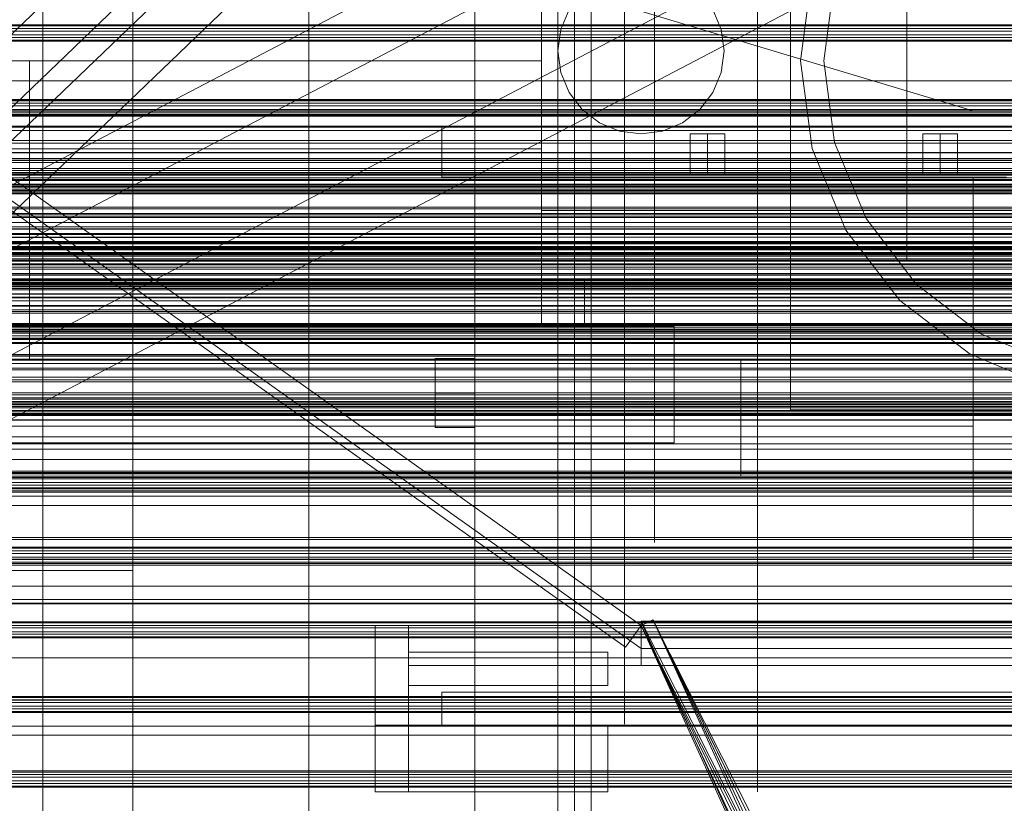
# Model space of a CAD drawing. Header units: millimetres. Extents: x -4738 to 65662, y -68080 to 6847.
# Tile 153 of 256: x -787 to -491, y -34454 to -34218. Entities that reach past the tile are written whole.
import ezdxf

# ---------------------------------------------------------------- set-up
doc = ezdxf.new("R2010")
doc.units = ezdxf.units.MM
for name, color, linetype, lineweight in [('COTAS_O', 1, 'Continuous', 0), ('frontal_briquetadora', 7, 'Continuous', 0), ('frontal_C03', 7, 'Continuous', 0), ('frontal_C10', 7, 'Continuous', 0), ('frontal_dosificador', 7, 'Continuous', 0), ('frontal_mezcladora', 7, 'Continuous', 0), ('frontal_secador', 7, 'Continuous', 0), ('frontal_tolva', 7, 'Continuous', 0), ('frontal_tolva-C01', 7, 'Continuous', 0)]:
    doc.layers.add(name, color=color, linetype=linetype, lineweight=lineweight)
doc.dimstyles.new('R19_100', dxfattribs={"dimtxt": 250, "dimasz": 150, "dimexe": 150, "dimexo": 80, "dimgap": 100, "dimtad": 1, "dimtih": 1, "dimtoh": 1, "dimdsep": 46, "dimcen": 0.09, "dimadec": 0, "dimazin": 0, "dimtfac": 1, "dimtdec": 4, "dimtofl": 0, "dimtmove": 0, "dimatfit": 3, "dimfxl": 1, "dimtolj": 1, "dimtzin": 0, "dimarcsym": 0})

# ---------------------------------------------------------------- blocks, each defined once
blk = doc.blocks.new('DIM_R30_48')
at = {"layer": 'COTAS_O'}
for p, q in [((-1725, -33700), (-1575, -33655)), ((1725, -33700), (1575, -33655)), ((-1725, -34400), (-1725, -33700)), ((-1725, -33700), (1725, -33700)), ((-1725, -33700), (-1575, -33745)), ((1725, -33700), (1575, -33745)), ((1725, -34400), (1725, -33700))]:
    blk.add_line(p, q, dxfattribs=at)
blk.add_text('3450 O', height=250, dxfattribs=at).set_placement((0, -33600))
blk = doc.blocks.new('DIM_R30_51')
at = {"layer": 'COTAS_O'}
for p, q in [((-650, -33700), (50, -33700)), ((50, -33700), (5, -33850)), ((50, -34900), (50, -33700)), ((50, -33700), (95, -33850)), ((50, -34900), (5, -34750)), ((50, -34900), (95, -34750)), ((-650, -34900), (50, -34900))]:
    blk.add_line(p, q, dxfattribs=at)
blk.add_text('1200 O', height=250, rotation=90, dxfattribs=at).set_placement((-50, -34300))
blk = doc.blocks.new('DIM_R30_52')
at = {"layer": 'COTAS_O'}
for p, q in [((-650, -34200), (-500, -34155)), ((650, -34200), (500, -34155)), ((-650, -34900), (-650, -34200)), ((-650, -34200), (650, -34200)), ((-650, -34200), (-500, -34245)), ((650, -34200), (500, -34245)), ((650, -34900), (650, -34200))]:
    blk.add_line(p, q, dxfattribs=at)
blk.add_text('1300 O', height=250, dxfattribs=at).set_placement((0, -34100))
blk = doc.blocks.new('DIM_R30_53')
at = {"layer": 'COTAS_O'}
for p, q in [((-1480, -33670), (-780, -33670)), ((-780, -33670), (-825, -33820)), ((-780, -36000), (-780, -33670)), ((-780, -33670), (-735, -33820)), ((-780, -36000), (-825, -35850)), ((-780, -36000), (-735, -35850)), ((-1480, -36000), (-780, -36000))]:
    blk.add_line(p, q, dxfattribs=at)
blk.add_text('2330 O', height=250, rotation=90, dxfattribs=at).set_placement((-880, -34835))
blk = doc.blocks.new('DIM_R30_55')
at = {"layer": 'COTAS_O'}
for p, q in [((-1400, -33000), (-700, -33000)), ((-700, -33000), (-745, -33150)), ((-700, -36000), (-700, -33000)), ((-700, -33000), (-655, -33150)), ((-700, -36000), (-745, -35850)), ((-700, -36000), (-655, -35850)), ((-1400, -36000), (-700, -36000))]:
    blk.add_line(p, q, dxfattribs=at)
blk.add_text('3000 O', height=250, rotation=90, dxfattribs=at).set_placement((-800, -34500))

msp = doc.modelspace()

# ---------------------------------------------------------------- linework, layer by layer
at = {"layer": 'frontal_briquetadora'}
for p, q in [((-620, -34218.263), (-620, -34200.644)), ((-605, -34217.941), (-605, -34200.328)), ((-565, -34218.263), (-565, -34200.644)), ((-630, -34230.013), (-630, -34203.884)), ((-605, -34218.887), (-605, -34203.582)), ((-596, -34221.28), (-596, -34206.387)), ((-753, -34223.662), (-753, -34210.615)), ((-630, -34236.059), (-630, -34217.201)), ((-620, -34236.709), (-620, -34218.263)), ((-605, -34236.453), (-605, -34217.941)), ((-605, -34236.349), (-605, -34218.887)), ((-565, -34236.059), (-565, -34217.201)), ((-565, -34236.709), (-565, -34218.263)), ((-596, -34238.086), (-596, -34221.28)), ((-753, -34237.996), (-753, -34223.662)), ((-630, -34230.013), (-1405, -34230.013)), ((-810, -34230), (-784, -34230)), ((-784, -34230), (-784, -34230.013)), ((-784, -34320), (-784, -34230)), ((-784, -34230.013), (-784, -34256.484)), ((-630, -34230.013), (-784, -34230.013)), ((-630, -34256.484), (-630, -34230.013)), ((-630, -34255.406), (-630, -34236.059)), ((-620, -34255.714), (-620, -34236.709)), ((-605, -34255.296), (-605, -34236.349)), ((-605, -34255.573), (-605, -34236.453)), ((-565, -34255.406), (-565, -34236.059)), ((-565, -34255.714), (-565, -34236.709)), ((-753, -34253.499), (-753, -34237.996)), ((-596, -34256.208), (-596, -34238.086)), ((-753, -34270.049), (-753, -34253.499)), ((-630, -34256.484), (-1405, -34256.484)), ((-784, -34256.484), (-784, -34283.185)), ((-630, -34256.484), (-784, -34256.484)), ((-630, -34275), (-630, -34255.406)), ((-630, -34283.185), (-630, -34256.484)), ((-620, -34275), (-620, -34255.714)), ((-605, -34275), (-605, -34255.296)), ((-605, -34275), (-605, -34255.573)), ((-596, -34275), (-596, -34256.208)), ((-565, -34275), (-565, -34255.406)), ((-565, -34275), (-565, -34255.714)), ((-753, -34287.512), (-753, -34270.049)), ((-565, -34275), (-630, -34275)), ((-630, -34275), (-630, -34278.783)), ((-630, -34280.033), (-630, -34275)), ((-620, -34278.008), (-620, -34275)), ((-620, -34275), (-565, -34275)), ((-605, -34275), (-453, -34275)), ((-605, -34275), (-605, -34294.704)), ((-465, -34275), (-605, -34275)), ((-605, -34275), (-605, -34294.427)), ((-396, -34275), (-596, -34275)), ((-596, -34275), (-596, -34294.509)), ((-565, -34275), (-565, -34294.286)), ((-565, -34275), (-565, -34294.594)), ((-620, -34281.016), (-620, -34278.008)), ((-630, -34278.783), (-630, -34282.564)), ((-630, -34285.062), (-630, -34280.033)), ((-620, -34284.021), (-620, -34281.016)), ((-630, -34283.185), (-1405, -34283.185)), ((-784, -34283.185), (-784, -34310)), ((-630, -34283.185), (-784, -34283.185)), ((-630, -34282.564), (-630, -34286.342)), ((-630, -34310), (-630, -34283.185)), ((-620, -34287.023), (-620, -34284.021)), ((-753, -34305.746), (-753, -34287.512)), ((-630, -34290.083), (-630, -34285.062)), ((-630, -34286.342), (-630, -34290.114)), ((-620, -34290.021), (-620, -34287.023)), ((-630, -34295.091), (-630, -34290.083)), ((-630, -34290.114), (-630, -34293.879)), ((-620, -34293.014), (-620, -34290.021)), ((-620, -34296), (-620, -34293.014)), ((-630, -34293.879), (-630, -34297.636)), ((-630, -34300.083), (-630, -34295.091)), ((-630, -34296), (-630, -34310)), ((-617, -34296), (-630, -34296)), ((-620, -34296), (-617, -34296)), ((-620, -34310), (-620, -34296)), ((-617, -34296), (-617, -34298.013)), ((-617, -34310), (-617, -34296)), ((-605, -34294.427), (-605, -34313.547)), ((-605, -34294.704), (-605, -34313.651)), ((-596, -34294.509), (-596, -34313.268)), ((-565, -34294.286), (-565, -34313.291)), ((-565, -34294.594), (-565, -34313.941)), ((-630, -34297.636), (-630, -34301.382)), ((-617, -34298.013), (-617, -34300.022)), ((-630, -34305.054), (-630, -34300.083)), ((-630, -34301.382), (-630, -34310)), ((-617, -34301.382), (-630, -34301.382)), ((-617, -34300.022), (-617, -34302.027)), ((-617, -34302.618), (-617, -34301.382)), ((-617, -34310), (-617, -34301.382)), ((-617, -34302.027), (-617, -34304.027)), ((-630, -34310), (-630, -34305.054)), ((-617, -34303.852), (-617, -34302.618)), ((-617, -34305.085), (-617, -34303.852)), ((-617, -34304.027), (-617, -34306.023)), ((-617, -34306.316), (-617, -34305.085)), ((-753, -34324.606), (-753, -34305.746)), ((-617, -34306.023), (-617, -34308.014)), ((-617, -34307.546), (-617, -34306.316)), ((-617, -34308.774), (-617, -34307.546)), ((-617, -34308.014), (-617, -34310)), ((-590, -34310), (-1450, -34310)), ((-630, -34310), (-1405, -34310)), ((-590, -34310), (-784, -34310)), ((-630, -34310), (-784, -34310)), ((-784, -34320), (-784, -34310)), ((-630, -34310), (-617, -34310)), ((-590, -34310), (-630, -34310)), ((-617, -34310), (-620, -34310)), ((-620, -34310), (-620, -34328.853)), ((-617, -34310), (-617, -34308.774)), ((-617, -34310), (-590, -34310)), ((-590, -34310), (-590, -34315.131)), ((-590, -34345), (-590, -34310)), ((-605, -34313.547), (-605, -34332.059)), ((-605, -34313.651), (-605, -34331.113)), ((-596, -34313.268), (-596, -34330.557)), ((-565, -34313.291), (-565, -34331.737)), ((-565, -34313.941), (-565, -34332.799)), ((-590, -34315.131), (-590, -34320.226)), ((-810, -34320), (-784, -34320)), ((-590, -34320.226), (-590, -34325.281)), ((-753, -34343.939), (-753, -34324.606)), ((-590, -34325.281), (-590, -34330.29)), ((-620, -34328.853), (-620, -34346.896)), ((-605, -34331.113), (-605, -34346.418)), ((-596, -34330.557), (-596, -34345.711)), ((-590, -34330.29), (-590, -34335.249)), ((-565, -34331.737), (-565, -34349.356)), ((-605, -34332.059), (-605, -34349.672)), ((-565, -34332.799), (-565, -34350.93)), ((-590, -34335.249), (-590, -34340.154)), ((-590, -34340.154), (-590, -34345)), ((-1450, -34345), (-590, -34345)), ((-620, -34345), (-1425, -34345)), ((-753, -34363.59), (-753, -34343.939)), ((-590, -34345), (-620, -34345)), ((-620, -34345), (-620, -34362.246)), ((-620, -34500), (-620, -34345)), ((-620, -34345), (-620, -34510)), ((-605, -34346.418), (-605, -34358.978)), ((-596, -34345.711), (-596, -34358.147)), ((-620, -34346.896), (-620, -34363.856)), ((-605, -34349.672), (-605, -34366.107)), ((-565, -34349.356), (-565, -34365.89)), ((-565, -34350.93), (-565, -34368.106)), ((-596, -34358.147), (-596, -34367.388)), ((-605, -34358.978), (-605, -34368.312)), ((-753, -34383.4), (-753, -34363.59)), ((-620, -34362.246), (-620, -34378.43)), ((-620, -34363.856), (-620, -34379.48)), ((-605, -34366.107), (-605, -34381.105)), ((-596, -34367.388), (-596, -34373.079)), ((-565, -34365.89), (-565, -34381.1)), ((-605, -34368.312), (-605, -34374.059)), ((-565, -34368.106), (-565, -34384.111)), ((-596, -34373.079), (-596, -34375)), ((-605, -34374.059), (-605, -34376)), ((-620, -34378.43), (-620, -34393.354)), ((-620, -34379.48), (-620, -34393.531)), ((-605, -34381.105), (-605, -34394.43)), ((-565, -34381.1), (-565, -34394.762)), ((-753, -34383.4), (-835, -34383.4)), ((-753, -34383.4), (-753, -34403.21)), ((-565, -34384.111), (-565, -34398.744)), ((-620, -34393.354), (-620, -34406.837)), ((-620, -34393.531), (-620, -34405.798)), ((-605, -34394.43), (-605, -34405.871)), ((-565, -34394.762), (-565, -34406.677)), ((-565, -34398.744), (-565, -34411.821)), ((-753, -34403.21), (-753, -34422.861)), ((-620, -34405.798), (-620, -34416.098)), ((-605, -34405.871), (-605, -34415.248)), ((-620, -34406.837), (-620, -34418.714)), ((-565, -34406.677), (-565, -34416.673)), ((-565, -34411.821), (-565, -34423.177)), ((-620, -34416.098), (-620, -34424.273)), ((-605, -34415.248), (-605, -34422.414)), ((-565, -34416.673), (-565, -34424.603)), ((-620, -34418.714), (-620, -34428.842)), ((-753, -34422.861), (-753, -34442.194)), ((-605, -34422.414), (-605, -34427.255)), ((-565, -34423.177), (-565, -34432.67)), ((-620, -34424.273), (-620, -34430.202)), ((-565, -34424.603), (-565, -34430.351)), ((-620, -34428.842), (-620, -34437.096)), ((-605, -34427.255), (-605, -34429.694)), ((-620, -34430.202), (-620, -34433.796)), ((-565, -34430.351), (-565, -34433.833)), ((-565, -34432.67), (-565, -34440.18)), ((-620, -34433.796), (-620, -34435)), ((-565, -34433.833), (-565, -34435)), ((-620, -34437.096), (-620, -34443.376)), ((-565, -34440.18), (-565, -34445.612)), ((-753, -34442.194), (-753, -34461.054)), ((-620, -34443.376), (-620, -34447.606)), ((-565, -34445.612), (-565, -34448.9)), ((-620, -34447.606), (-620, -34449.733)), ((-565, -34448.9), (-565, -34450))]:
    msp.add_line(p, q, dxfattribs=at)
at = {"layer": 'frontal_C03'}
for p, q in [((1250, -34219.186), (-1250, -34219.186)), ((1250, -34219.503), (-1250, -34219.503)), ((1250, -34220.297), (-1250, -34220.297)), ((-1250, -34221.061), (1250, -34221.061)), ((1250, -34222.184), (-1250, -34222.184)), ((1250, -34222.948), (-1250, -34222.948)), ((1250, -34223.742), (-1250, -34223.742)), ((1250, -34224.058), (-1250, -34224.058)), ((1250, -34241.644), (-1250, -34241.644)), ((1250, -34241.96), (-1250, -34241.96)), ((1250, -34242.754), (-1250, -34242.754)), ((-1250, -34243.518), (1250, -34243.518)), ((1250, -34244.641), (-1250, -34244.641)), ((1250, -34245.405), (-1250, -34245.405)), ((1250, -34246.199), (-1250, -34246.199)), ((1250, -34246.516), (-1250, -34246.516)), ((1250, -34264.101), (-1250, -34264.101)), ((1250, -34264.418), (-1250, -34264.418)), ((1250, -34265.212), (-1250, -34265.212)), ((1250, -34265.753), (-1250, -34265.753)), ((-1250, -34265.976), (1250, -34265.976)), ((1250, -34266.047), (-1250, -34266.047)), ((1250, -34267.099), (-1250, -34267.099)), ((1250, -34267.863), (-1250, -34267.863)), ((1250, -34268.657), (-1250, -34268.657)), ((1250, -34268.974), (-1250, -34268.974)), ((1250, -34269.213), (-1250, -34269.213)), ((1250, -34270.05), (-1250, -34270.05)), ((1250, -34275.899), (-1250, -34275.899)), ((1250, -34277.153), (-1250, -34277.153)), ((1496, -34280.547), (-1496, -34280.547)), ((1496, -34280.664), (-1496, -34280.664)), ((1496, -34281.93), (-1496, -34281.93)), ((1496, -34282.265), (-1496, -34282.265)), ((1496, -34284.605), (-1496, -34284.605)), ((1496, -34285.106), (-1496, -34285.106)), ((-1250, -34284.794), (1250, -34284.794)), ((1250, -34286.273), (-1250, -34286.273)), ((1250, -34286.559), (-1250, -34286.559)), ((1250, -34286.875), (-1250, -34286.875)), ((-1496, -34288.163), (1496, -34288.163)), ((1496, -34288.754), (-1496, -34288.754)), ((1250, -34287.669), (-1250, -34287.669)), ((-1250, -34288.434), (1250, -34288.434)), ((1250, -34289.556), (-1250, -34289.556)), ((1250, -34290.321), (-1250, -34290.321)), ((1496, -34292.063), (-1496, -34292.063)), ((1496, -34292.655), (-1496, -34292.655)), ((1250, -34291.115), (-1250, -34291.115)), ((1250, -34291.431), (-1250, -34291.431)), ((1496, -34295.711), (-1496, -34295.711)), ((1496, -34296.213), (-1496, -34296.213)), ((1250, -34294.544), (-1250, -34294.544)), ((1250, -34296.023), (-1250, -34296.023)), ((1496, -34298.552), (-1496, -34298.552)), ((1496, -34298.887), (-1496, -34298.887)), ((1250, -34296.711), (-1250, -34296.711)), ((1250, -34297.088), (-1250, -34297.088)), ((1496, -34300.153), (-1496, -34300.153)), ((1496, -34300.271), (-1496, -34300.271)), ((1250, -34301.139), (-1250, -34301.139)), ((1250, -34302.211), (-1250, -34302.211)), ((1250, -34303.665), (-1250, -34303.665)), ((1250, -34304.919), (-1250, -34304.919)), ((1250, -34309.017), (-1250, -34309.017)), ((1250, -34309.333), (-1250, -34309.333)), ((1250, -34309.698), (-1250, -34309.698)), ((1250, -34310.127), (-1250, -34310.127)), ((1250, -34310.767), (-1250, -34310.767)), ((-1250, -34310.891), (1250, -34310.891)), ((1250, -34311.302), (-1250, -34311.302)), ((1250, -34311.605), (-1250, -34311.605)), ((1250, -34312.014), (-1250, -34312.014)), ((1250, -34312.778), (-1250, -34312.778)), ((1250, -34313.572), (-1250, -34313.572)), ((1250, -34313.889), (-1250, -34313.889)), ((1250, -34314.77), (-1250, -34314.77)), ((1250, -34315.064), (-1250, -34315.064)), ((1496, -34318.408), (-1496, -34318.408)), ((1496, -34318.526), (-1496, -34318.526)), ((1496, -34319.792), (-1496, -34319.792)), ((1496, -34320.127), (-1496, -34320.127)), ((1496, -34322.466), (-1496, -34322.466)), ((1496, -34322.968), (-1496, -34322.968)), ((-1250, -34321.084), (1250, -34321.084)), ((1250, -34322.976), (-1250, -34322.976)), ((-1496, -34326.024), (1496, -34326.024)), ((1496, -34326.616), (-1496, -34326.616)), ((1496, -34329.924), (-1496, -34329.924)), ((1496, -34330.516), (-1496, -34330.516)), ((1250, -34331.474), (-1250, -34331.474)), ((1250, -34331.791), (-1250, -34331.791)), ((1496, -34333.573), (-1496, -34333.573)), ((1496, -34334.074), (-1496, -34334.074)), ((1250, -34332.585), (-1250, -34332.585)), ((-1250, -34333.349), (1250, -34333.349)), ((1250, -34333.564), (-1250, -34333.564)), ((1250, -34334.472), (-1250, -34334.472)), ((1496, -34336.414), (-1496, -34336.414)), ((1496, -34336.749), (-1496, -34336.749)), ((1250, -34335.236), (-1250, -34335.236)), ((1250, -34335.457), (-1250, -34335.457)), ((1250, -34336.03), (-1250, -34336.03)), ((1250, -34336.346), (-1250, -34336.346)), ((1496, -34338.015), (-1496, -34338.015)), ((1496, -34338.132), (-1496, -34338.132)), ((1250, -34345.238), (-1250, -34345.238)), ((1250, -34346.843), (-1250, -34346.843)), ((1250, -34353.932), (-1250, -34353.932)), ((1250, -34354.248), (-1250, -34354.248)), ((1250, -34354.329), (-1250, -34354.329)), ((1250, -34355.042), (-1250, -34355.042)), ((1250, -34355.401), (-1250, -34355.401)), ((-1250, -34355.806), (1250, -34355.806)), ((1250, -34356.929), (-1250, -34356.929)), ((1250, -34357.694), (-1250, -34357.694)), ((1250, -34358.488), (-1250, -34358.488)), ((1250, -34358.804), (-1250, -34358.804)), ((1250, -34359.453), (-1250, -34359.453)), ((1250, -34359.829), (-1250, -34359.829)), ((1250, -34376.389), (-1250, -34376.389)), ((1250, -34376.706), (-1250, -34376.706)), ((1250, -34377.5), (-1250, -34377.5)), ((-1250, -34378.264), (1250, -34378.264)), ((1250, -34379.387), (-1250, -34379.387)), ((1250, -34380.151), (-1250, -34380.151)), ((1250, -34380.945), (-1250, -34380.945)), ((1250, -34381.262), (-1250, -34381.262)), ((1250, -34398.847), (-1250, -34398.847)), ((1250, -34399.164), (-1250, -34399.164)), ((1250, -34399.958), (-1250, -34399.958)), ((-1250, -34400.722), (1250, -34400.722)), ((1250, -34401.845), (-1250, -34401.845)), ((1250, -34402.609), (-1250, -34402.609)), ((1250, -34403.403), (-1250, -34403.403)), ((1250, -34403.719), (-1250, -34403.719)), ((1250, -34421.305), (-1250, -34421.305)), ((1250, -34421.621), (-1250, -34421.621)), ((1250, -34422.415), (-1250, -34422.415)), ((-1250, -34423.179), (1250, -34423.179)), ((1250, -34424.302), (-1250, -34424.302)), ((1250, -34425.066), (-1250, -34425.066)), ((1250, -34425.86), (-1250, -34425.86)), ((1250, -34426.177), (-1250, -34426.177)), ((1250, -34443.762), (-1250, -34443.762)), ((1250, -34444.079), (-1250, -34444.079)), ((1250, -34444.873), (-1250, -34444.873)), ((-1250, -34445.637), (1250, -34445.637)), ((1250, -34446.76), (-1250, -34446.76)), ((1250, -34447.524), (-1250, -34447.524)), ((1250, -34448.318), (-1250, -34448.318)), ((1250, -34448.635), (-1250, -34448.635))]:
    msp.add_line(p, q, dxfattribs=at)
at = {"layer": 'frontal_C10'}
for p, q in [((-481.226, -33926.045), (-925.722, -34352.76)), ((-902.71, -34352.76), (-458.214, -33926.045)), ((-921.605, -34380.849), (-477.109, -33954.133)), ((-898.592, -34380.849), (-454.097, -33954.133)), ((-473.146, -34101.739), (-932.526, -34342.312)), ((-895.706, -34342.312), (-436.326, -34101.739)), ((-928.609, -34391.297), (-469.229, -34150.724)), ((-891.789, -34391.297), (-432.409, -34150.724))]:
    msp.add_line(p, q, dxfattribs=at)
at = {"layer": 'frontal_dosificador'}
for p, q in [((-555, -34335), (-555, -34015)), ((-520, -34290), (-520, -34150)), ((-548.524, -34203.6), (-552, -34230)), ((-541.763, -34205.412), (-545, -34230)), ((-621.651, -34214.5), (-624.148, -34220.53)), ((-575.852, -34220.53), (-578.349, -34214.5)), ((-624.148, -34220.53), (-625, -34227)), ((-575, -34227), (-575.852, -34220.53)), ((-625, -34227), (-624.148, -34233.47)), ((-575.852, -34233.47), (-575, -34227)), ((-552, -34230), (-548.524, -34256.4)), ((-545, -34230), (-541.763, -34254.588)), ((-624.148, -34233.47), (-621.651, -34239.5)), ((-578.349, -34239.5), (-575.852, -34233.47)), ((-621.651, -34239.5), (-617.678, -34244.678)), ((-582.322, -34244.678), (-578.349, -34239.5)), ((-617.678, -34244.678), (-612.5, -34248.651)), ((-587.5, -34248.651), (-582.322, -34244.678)), ((-612.5, -34248.651), (-606.47, -34251.148)), ((-593.53, -34251.148), (-587.5, -34248.651)), ((-210, -34250), (-1790, -34250)), ((-490, -34250), (-660, -34250)), ((-660, -34265), (-660, -34250)), ((-606.47, -34251.148), (-600, -34252)), ((-600, -34252), (-593.53, -34251.148)), ((-580, -34252), (-585.196, -34252)), ((-585.196, -34264), (-585.196, -34252)), ((-580, -34252), (-574.804, -34252)), ((-580, -34252), (-580, -34264)), ((-574.804, -34264), (-574.804, -34252)), ((-541.763, -34254.588), (-532.272, -34277.5)), ((-510, -34252), (-515.196, -34252)), ((-515.196, -34264), (-515.196, -34252)), ((-510, -34252), (-504.804, -34252)), ((-510, -34252), (-510, -34264)), ((-504.804, -34264), (-504.804, -34252)), ((-548.524, -34256.4), (-538.335, -34281)), ((-490, -34265), (-660, -34265)), ((-500, -34265), (-650, -34265)), ((-650, -34300), (-650, -34265)), ((-580, -34264), (-585.196, -34264)), ((-574.804, -34264), (-580, -34264)), ((-510, -34264), (-515.196, -34264)), ((-504.804, -34264), (-510, -34264)), ((-500, -34300), (-500, -34265)), ((-532.272, -34277.5), (-517.175, -34297.175)), ((-500, -34280), (-1770, -34280)), ((-538.335, -34281), (-522.125, -34302.125)), ((-500, -34340), (-500, -34280)), ((-380, -34290), (-520, -34290)), ((-517.175, -34297.175), (-497.5, -34312.272)), ((-500, -34300), (-650, -34300)), ((-650, -34340), (-650, -34300)), ((-522.125, -34302.125), (-501, -34318.335)), ((-500, -34340), (-500, -34300)), ((-497.5, -34312.272), (-474.588, -34321.763)), ((-330, -34320), (-570, -34320)), ((-570, -34355), (-570, -34320)), ((-501, -34318.335), (-476.4, -34328.524)), ((-205, -34335), (-555, -34335)), ((-500, -34340), (-1850, -34340)), ((-500, -34340), (-1770, -34340)), ((-500, -34340), (-650, -34340)), ((-500, -34380), (-500, -34340)), ((-330, -34355), (-570, -34355)), ((-500, -34380), (-1850, -34380))]:
    msp.add_line(p, q, dxfattribs=at)
at = {"layer": 'frontal_mezcladora'}
for p, q in [((-650, -34725), (-650, -33700)), ((-625, -34725), (-625, -33700)), ((-650, -34760), (-650, -33730)), ((-625, -34725), (-625, -33730)), ((-615, -34760), (-615, -33730)), ((-662, -34330), (-662, -34319.608)), ((-662, -34319.608), (-650, -34319.608)), ((-650, -34330), (-650, -34319.608)), ((-662, -34340.392), (-662, -34330)), ((-650, -34330), (-662, -34330)), ((-650, -34330), (-650, -34340.392)), ((-662, -34340.392), (-650, -34340.392))]:
    msp.add_line(p, q, dxfattribs=at)
at = {"layer": 'frontal_secador'}
for p, q in [((-1250, -34236), (1250, -34236)), ((-1250, -34242), (1250, -34242)), ((-1250, -34245), (1250, -34245)), ((1250, -34246), (-1250, -34246)), ((-1250, -34246.659), (1250, -34246.659)), ((1250, -34249.659), (-1250, -34249.659)), ((-1250, -34251), (1250, -34251)), ((1250, -34254), (-1250, -34254)), ((-1250, -34254.728), (1250, -34254.728)), ((-1250, -34257.588), (1250, -34257.588)), ((1250, -34257.611), (-1250, -34257.611)), ((1250, -34257.728), (-1250, -34257.728)), ((-1250, -34259.387), (1250, -34259.387)), ((1250, -34259.918), (-1250, -34259.918)), ((-1250, -34260), (1250, -34260)), ((1250, -34260.588), (-1250, -34260.588)), ((1250, -34262.387), (-1250, -34262.387)), ((1250, -34263), (-1250, -34263)), ((-1250, -34263.65), (1250, -34263.65)), ((1250, -34264), (-1250, -34264)), ((1250, -34267.382), (-1250, -34267.382)), ((-1250, -34268), (1250, -34268)), ((1250, -34269.689), (-1250, -34269.689)), ((1250, -34274), (-1250, -34274)), ((1250, -34274.545), (-1250, -34274.545)), ((1250, -34276), (-1250, -34276)), ((1250, -34276.144), (-1250, -34276.144)), ((1250, -34276.709), (-1250, -34276.709)), ((1250, -34278.686), (-1250, -34278.686)), ((1250, -34280), (-1250, -34280)), ((1320, -34282), (-1320, -34282)), ((1320, -34282.273), (-1320, -34282.273)), ((1320, -34283.072), (-1320, -34283.072)), ((1320, -34284.343), (-1320, -34284.343)), ((1250, -34282), (-1250, -34282)), ((1320, -34286), (-1320, -34286)), ((1250, -34284.651), (-1250, -34284.651)), ((1250, -34285.859), (-1250, -34285.859)), ((-1250, -34286), (1250, -34286)), ((1320, -34287.929), (-1320, -34287.929)), ((-1320, -34290), (1320, -34290)), ((-1250, -34290), (1250, -34290)), ((1320, -34292.071), (-1320, -34292.071)), ((1320, -34294), (-1320, -34294)), ((1320, -34295.657), (-1320, -34295.657)), ((1250, -34294.141), (-1250, -34294.141)), ((1320, -34296.928), (-1320, -34296.928)), ((1320, -34297.727), (-1320, -34297.727)), ((1320, -34298), (-1320, -34298)), ((1250, -34297.285), (-1250, -34297.285)), ((1250, -34298), (-1250, -34298)), ((1250, -34301.314), (-1250, -34301.314)), ((1250, -34303.856), (-1250, -34303.856)), ((1250, -34305.455), (-1250, -34305.455)), ((1250, -34306), (-1250, -34306)), ((1360, -34313.5), (-1360, -34313.5)), ((1250, -34313.75), (-1250, -34313.75)), ((1360, -34314.863), (-1360, -34314.863)), ((1360, -34318.859), (-1360, -34318.859)), ((1360, -34325.216), (-1360, -34325.216)), ((1360, -34333.5), (-1360, -34333.5)), ((1250, -34332.924), (-1250, -34332.924)), ((1360, -34343.147), (-1360, -34343.147)), ((-1360, -34353.5), (1360, -34353.5)), ((-1250, -34353.5), (1250, -34353.5)), ((1360, -34363.853), (-1360, -34363.853)), ((1360, -34373.5), (-1360, -34373.5)), ((1250, -34374.076), (-1250, -34374.076)), ((1360, -34381.784), (-1360, -34381.784)), ((1360, -34388.141), (-1360, -34388.141)), ((1360, -34392.137), (-1360, -34392.137)), ((1360, -34393.5), (-1360, -34393.5)), ((1250, -34393.25), (-1250, -34393.25)), ((1250, -34409.715), (-1250, -34409.715)), ((1250, -34422.349), (-1250, -34422.349)), ((1250, -34430.291), (-1250, -34430.291)), ((1250, -34433), (-1250, -34433))]:
    msp.add_line(p, q, dxfattribs=at)
at = {"layer": 'frontal_tolva'}
for p, q in [((-600, -34400), (-1725, -33600)), ((-604.636, -34406.52), (-1729.636, -33606.52)), ((-1725, -33606.849), (-600, -34406.849)), ((-1821.5, -34350), (1821.5, -34350)), ((-1821.5, -34361), (1821.5, -34361)), ((-680, -34400), (-670, -34400)), ((-680, -34450), (-680, -34400)), ((-670, -34450), (-670, -34400)), ((-670, -34400), (-600, -34400)), ((-670, -34412), (-670, -34400)), ((-670, -34400), (670, -34400)), ((-600, -34400), (-604.636, -34406.52)), ((600, -34400), (-600, -34400)), ((-600, -34406.849), (-600, -34400)), ((-600, -34412), (-600, -34400)), ((-670, -34408), (-610, -34408)), ((-670, -34418), (-670, -34408)), ((-610, -34418), (-610, -34408)), ((-600, -34406.849), (600, -34406.849)), ((-670, -34412), (-600, -34412)), ((-670, -34412), (670, -34412)), ((-670, -34418), (-610, -34418)), ((-660, -34420), (660, -34420)), ((-660, -34430), (-660, -34420)), ((-680, -34430), (-610, -34430)), ((-680, -34450), (-680, -34430)), ((-660, -34430), (660, -34430)), ((-610, -34450), (-610, -34430)), ((-680, -34450), (-610, -34450)), ((-680, -34450), (-670, -34450))]:
    msp.add_line(p, q, dxfattribs=at)
at = {"layer": 'frontal_tolva-C01'}
for p, q in [((-600, -34400), (-596.405, -34398.246)), ((-600, -34400), (-596.38, -34398.298)), ((-600, -34400), (-596.36, -34398.342)), ((-600, -34398.619), (600, -34398.619)), ((-225, -35141.614), (-600, -34398.619)), ((-600, -34398.619), (-600, -34400)), ((600, -34398.891), (-600, -34398.891)), ((-600, -34398.891), (-225, -35222.279)), ((-600, -34400), (-600, -34398.891)), ((-600, -34400), (-495, -34630.549)), ((-495, -34623.345), (-600, -34400)), ((-495, -34615.242), (-600, -34400)), ((-495, -34608.039), (-600, -34400)), ((-600, -34400), (-225, -35142.996)), ((600, -34400), (-600, -34400)), ((-225, -35223.388), (-600, -34400)), ((-596.405, -34398.246), (-491.405, -34606.285)), ((-491.405, -34613.488), (-596.405, -34398.246)), ((-596.38, -34398.298), (-491.38, -34613.54)), ((-491.38, -34621.644), (-596.38, -34398.298)), ((-596.36, -34398.342), (-491.36, -34621.688)), ((-491.36, -34628.891), (-596.36, -34398.342))]:
    msp.add_line(p, q, dxfattribs=at)

# ---------------------------------------------------------------- dimensions: what is measured, and where the dimension line sits
at = {"layer": 'COTAS_O'}
for p1, p2, distance, picture, middle in [((-1400, -36000), (-1400, -33000), -700, 'DIM_R30_55', (-700, -34500)), ((-650, -34900), (-650, -33700), -700, 'DIM_R30_51', (50, -34300)), ((-1725, -34400), (1725, -34400), 700, 'DIM_R30_48', (0, -33700)), ((-1480, -36000), (-1480, -33670), -700, 'DIM_R30_53', (-780, -34835)), ((-650, -34900), (650, -34900), 700, 'DIM_R30_52', (0, -34200))]:
    dim = msp.add_aligned_dim(p1=p1, p2=p2, distance=distance, text='<> O', dimstyle='R19_100', dxfattribs=at)
    dim.commit()
    dim.dimension.update_dxf_attribs({"geometry": picture, "text_midpoint": middle})

doc.saveas('drawing.dxf')
